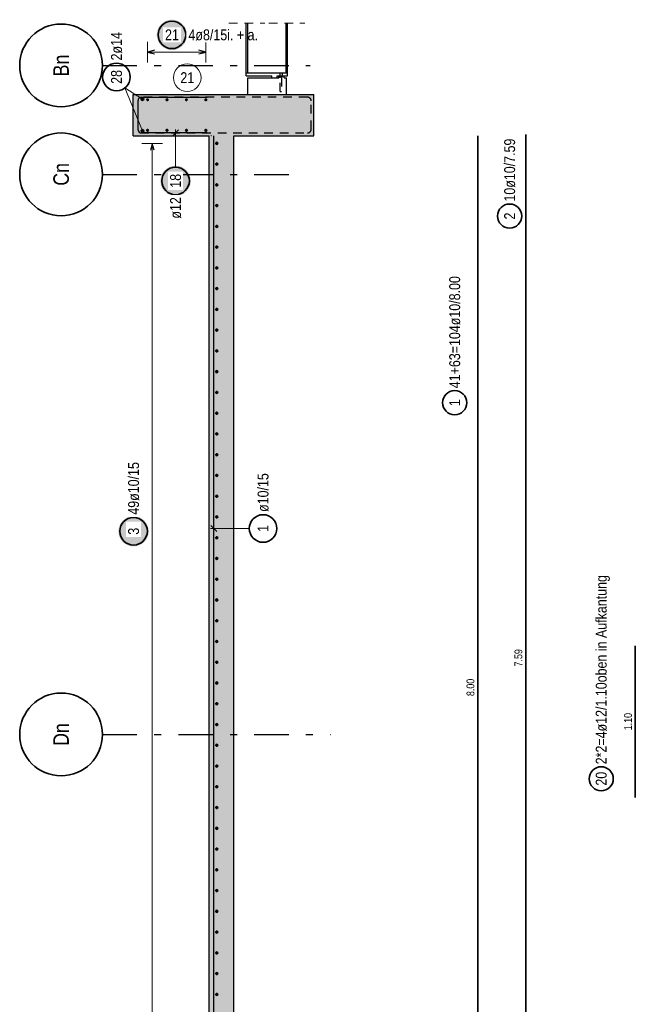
# Model space of a CAD drawing. Header units: millimetres. Extents: x -50 to 89, y -23 to 66.
# Tile 53 of 60: x 51.45 to 60.37, y 24.19 to 38.47. Entities that reach past the tile are written whole.
import ezdxf
from ezdxf.enums import TextEntityAlignment as Align

# ---------------------------------------------------------------- set-up
doc = ezdxf.new("R2010")
doc.units = ezdxf.units.MM
doc.linetypes.add('DASHDOTX2', pattern=[2, 1, -0.5, 0, -0.5])
doc.linetypes.add('HIDDEN', pattern=[0.375, 0.25, -0.125])
for name, color, linetype, lineweight in [('Achsen', 7, 'Continuous', 20), ('Bewehrung obere', 7, 'Continuous', 20), ('Geschnittene Kanten', 7, 'Continuous', 20), ('Schraffuren', 7, 'Continuous', 20)]:
    doc.layers.add(name, color=color, linetype=linetype, lineweight=lineweight)
doc.styles.add('Arial Narrow', font='ARIALN.TTF')

msp = doc.modelspace()

# ---------------------------------------------------------------- hatches: boundary and pattern name
at = {"layer": 'Bewehrung obere', "lineweight": 25, "true_color": 0xffffff}
for points in [[(53.92971, 36.132731), (53.929576, 36.140409), (53.929174, 36.148078), (53.928504, 36.155728), (53.927569, 36.163349), (53.926367, 36.170934), (53.924902, 36.178472), (53.923175, 36.185954), (53.921187, 36.193371), (53.918942, 36.200715), (53.916442, 36.207976), (53.91369, 36.215145), (53.91069, 36.222213), (53.907444, 36.229173), (53.903958, 36.236015), (53.900235, 36.242731), (53.89628, 36.249313), (53.892098, 36.255754), (53.887693, 36.262044), (53.883072, 36.268177), (53.878239, 36.274145), (53.873201, 36.27994), (53.867964, 36.285556), (53.862534, 36.290986), (53.856918, 36.296223), (53.851123, 36.301261), (53.845155, 36.306094), (53.839022, 36.310715), (53.832732, 36.31512), (53.826292, 36.319302), (53.81971, 36.323257), (53.812993, 36.32698), (53.806151, 36.330466), (53.799192, 36.333711), (53.792123, 36.336712), (53.784954, 36.339464), (53.777693, 36.341964), (53.77035, 36.344209), (53.762932, 36.346196), (53.75545, 36.347924), (53.747912, 36.349389), (53.740328, 36.35059), (53.732706, 36.351526), (53.725056, 36.352195), (53.717387, 36.352597), (53.70971, 36.352731), (53.702032, 36.352597), (53.694363, 36.352195), (53.686713, 36.351526), (53.679091, 36.35059), (53.671507, 36.349389), (53.663969, 36.347924), (53.656487, 36.346196), (53.649069, 36.344209), (53.641726, 36.341964), (53.634465, 36.339464), (53.627296, 36.336712), (53.620227, 36.333711), (53.613268, 36.330466), (53.606426, 36.32698), (53.59971, 36.323257), (53.593127, 36.319302), (53.586687, 36.31512), (53.580397, 36.310715), (53.574264, 36.306094), (53.568296, 36.301261), (53.562501, 36.296223), (53.556885, 36.290986), (53.551455, 36.285556), (53.546218, 36.27994), (53.54118, 36.274145), (53.536347, 36.268177), (53.531726, 36.262044), (53.527321, 36.255754), (53.523139, 36.249313), (53.519184, 36.242731), (53.515461, 36.236015), (53.511975, 36.229173), (53.50873, 36.222213), (53.505729, 36.215145), (53.502977, 36.207976), (53.500477, 36.200715), (53.498232, 36.193371), (53.496244, 36.185954), (53.494517, 36.178472), (53.493052, 36.170934), (53.491851, 36.163349), (53.490915, 36.155728), (53.490245, 36.148078), (53.489844, 36.140409), (53.48971, 36.132731), (53.489844, 36.125053), (53.490245, 36.117385), (53.490915, 36.109735), (53.491851, 36.102113), (53.493052, 36.094529), (53.494517, 36.086991), (53.496244, 36.079508), (53.498232, 36.072091), (53.500477, 36.064748), (53.502977, 36.057487), (53.505729, 36.050318), (53.50873, 36.043249), (53.511975, 36.03629), (53.515461, 36.029447), (53.519184, 36.022731), (53.523139, 36.016149), (53.527321, 36.009709), (53.531726, 36.003418), (53.536347, 35.997286), (53.54118, 35.991318), (53.546218, 35.985523), (53.551455, 35.979906), (53.556885, 35.974476), (53.562501, 35.969239), (53.568296, 35.964201), (53.574264, 35.959369), (53.580397, 35.954748), (53.586687, 35.950343), (53.593127, 35.946161), (53.59971, 35.942206), (53.606426, 35.938483), (53.613268, 35.934997), (53.620227, 35.931751), (53.627296, 35.928751), (53.634465, 35.925999), (53.641726, 35.923499), (53.649069, 35.921254), (53.656487, 35.919266), (53.663969, 35.917539), (53.671507, 35.916074), (53.679091, 35.914872), (53.686713, 35.913936), (53.694363, 35.913267), (53.702032, 35.912865), (53.70971, 35.912731), (53.717387, 35.912865), (53.725056, 35.913267), (53.732706, 35.913936), (53.740328, 35.914872), (53.747912, 35.916074), (53.75545, 35.917539), (53.762932, 35.919266), (53.77035, 35.921254), (53.777693, 35.923499), (53.784954, 35.925999), (53.792123, 35.928751), (53.799192, 35.931751), (53.806151, 35.934997), (53.812993, 35.938483), (53.81971, 35.942206), (53.826292, 35.946161), (53.832732, 35.950343), (53.839022, 35.954748), (53.845155, 35.959369), (53.851123, 35.964201), (53.856918, 35.969239), (53.862534, 35.974476), (53.867964, 35.979906), (53.873201, 35.985523), (53.878239, 35.991318), (53.883072, 35.997286), (53.887693, 36.003418), (53.892098, 36.009709), (53.89628, 36.016149), (53.900235, 36.022731), (53.903958, 36.029447), (53.907444, 36.03629), (53.91069, 36.043249), (53.91369, 36.050318), (53.916442, 36.057487), (53.918942, 36.064748), (53.921187, 36.072091), (53.923175, 36.079508), (53.924902, 36.086991), (53.926367, 36.094529), (53.927569, 36.102113), (53.928504, 36.109735), (53.929174, 36.117385)], [(53.320856, 31.052773), (53.320722, 31.060451), (53.32032, 31.068119), (53.319651, 31.075769), (53.318715, 31.083391), (53.317514, 31.090975), (53.316048, 31.098513), (53.314321, 31.105996), (53.312333, 31.113413), (53.310088, 31.120757), (53.307588, 31.128017), (53.304836, 31.135186), (53.301836, 31.142255), (53.298591, 31.149214), (53.295104, 31.156057), (53.291382, 31.162773), (53.287427, 31.169355), (53.283244, 31.175795), (53.27884, 31.182086), (53.274218, 31.188218), (53.269386, 31.194186), (53.264348, 31.199982), (53.259111, 31.205598), (53.253681, 31.211028), (53.248065, 31.216265), (53.242269, 31.221303), (53.236301, 31.226135), (53.230169, 31.230757), (53.223878, 31.235161), (53.217438, 31.239343), (53.210856, 31.243298), (53.20414, 31.247021), (53.197298, 31.250507), (53.190338, 31.253753), (53.183269, 31.256753), (53.1761, 31.259505), (53.16884, 31.262005), (53.161496, 31.26425), (53.154079, 31.266238), (53.146596, 31.267965), (53.139059, 31.26943), (53.131474, 31.270632), (53.123852, 31.271568), (53.116202, 31.272237), (53.108534, 31.272639), (53.100856, 31.272773), (53.093178, 31.272639), (53.085509, 31.272237), (53.07786, 31.271568), (53.070238, 31.270632), (53.062653, 31.26943), (53.055115, 31.267965), (53.047633, 31.266238), (53.040216, 31.26425), (53.032872, 31.262005), (53.025611, 31.259505), (53.018442, 31.256753), (53.011374, 31.253753), (53.004414, 31.250507), (52.997572, 31.247021), (52.990856, 31.243298), (52.984274, 31.239343), (52.977833, 31.235161), (52.971543, 31.230757), (52.96541, 31.226135), (52.959443, 31.221303), (52.953647, 31.216265), (52.948031, 31.211028), (52.942601, 31.205598), (52.937364, 31.199982), (52.932326, 31.194186), (52.927494, 31.188218), (52.922872, 31.182086), (52.918468, 31.175795), (52.914285, 31.169355), (52.91033, 31.162773), (52.906607, 31.156057), (52.903121, 31.149214), (52.899876, 31.142255), (52.896875, 31.135186), (52.894124, 31.128017), (52.891623, 31.120757), (52.889378, 31.113413), (52.887391, 31.105996), (52.885663, 31.098513), (52.884198, 31.090975), (52.882997, 31.083391), (52.882061, 31.075769), (52.881392, 31.068119), (52.88099, 31.060451), (52.880856, 31.052773), (52.88099, 31.045095), (52.881392, 31.037426), (52.882061, 31.029777), (52.882997, 31.022155), (52.884198, 31.01457), (52.885663, 31.007032), (52.887391, 30.99955), (52.889378, 30.992133), (52.891623, 30.984789), (52.894124, 30.977528), (52.896875, 30.970359), (52.899876, 30.963291), (52.903121, 30.956331), (52.906607, 30.949489), (52.91033, 30.942773), (52.914285, 30.936191), (52.918468, 30.92975), (52.922872, 30.92346), (52.927494, 30.917327), (52.932326, 30.91136), (52.937364, 30.905564), (52.942601, 30.899948), (52.948031, 30.894518), (52.953647, 30.889281), (52.959443, 30.884243), (52.96541, 30.87941), (52.971543, 30.874789), (52.977833, 30.870385), (52.984274, 30.866202), (52.990856, 30.862247), (52.997572, 30.858524), (53.004414, 30.855038), (53.011374, 30.851793), (53.018442, 30.848792), (53.025611, 30.84604), (53.032872, 30.84354), (53.040216, 30.841295), (53.047633, 30.839308), (53.055115, 30.83758), (53.062653, 30.836115), (53.070238, 30.834914), (53.07786, 30.833978), (53.085509, 30.833309), (53.093178, 30.832907), (53.100856, 30.832773), (53.108534, 30.832907), (53.116202, 30.833309), (53.123852, 30.833978), (53.131474, 30.834914), (53.139059, 30.836115), (53.146596, 30.83758), (53.154079, 30.839308), (53.161496, 30.841295), (53.16884, 30.84354), (53.1761, 30.84604), (53.183269, 30.848792), (53.190338, 30.851793), (53.197298, 30.855038), (53.20414, 30.858524), (53.210856, 30.862247), (53.217438, 30.866202), (53.223878, 30.870385), (53.230169, 30.874789), (53.236301, 30.87941), (53.242269, 30.884243), (53.248065, 30.889281), (53.253681, 30.894518), (53.259111, 30.899948), (53.264348, 30.905564), (53.269386, 30.91136), (53.274218, 30.917327), (53.27884, 30.92346), (53.283244, 30.92975), (53.287427, 30.936191), (53.291382, 30.942773), (53.295104, 30.949489), (53.298591, 30.956331), (53.301836, 30.963291), (53.304836, 30.970359), (53.307588, 30.977528), (53.310088, 30.984789), (53.312333, 30.992133), (53.314321, 30.99955), (53.316048, 31.007032), (53.317514, 31.01457), (53.318715, 31.022155), (53.319651, 31.029777), (53.32032, 31.037426)]]:
    msp.add_hatch(color=7, dxfattribs=at).paths.add_polyline_path(points)
at = {"layer": 'Geschnittene Kanten', "lineweight": 25, "true_color": 0xffffff}
msp.add_hatch(color=7, dxfattribs=at).paths.add_polyline_path([(53.876633, 38.25), (53.876499, 38.257678), (53.876097, 38.265346), (53.875428, 38.272996), (53.874492, 38.280618), (53.873291, 38.288203), (53.871826, 38.295741), (53.870098, 38.303223), (53.868111, 38.31064), (53.865866, 38.317984), (53.863366, 38.325244), (53.860614, 38.332413), (53.857613, 38.339482), (53.854368, 38.346442), (53.850882, 38.353284), (53.847159, 38.36), (53.843204, 38.366582), (53.839021, 38.373022), (53.834617, 38.379313), (53.829996, 38.385446), (53.825163, 38.391413), (53.820125, 38.397209), (53.814888, 38.402825), (53.809458, 38.408255), (53.803842, 38.413492), (53.798046, 38.41853), (53.792079, 38.423362), (53.785946, 38.427984), (53.779656, 38.432388), (53.773215, 38.436571), (53.766633, 38.440526), (53.759917, 38.444248), (53.753075, 38.447735), (53.746115, 38.45098), (53.739047, 38.45398), (53.731878, 38.456732), (53.724617, 38.459232), (53.717273, 38.461478), (53.709856, 38.463465), (53.702374, 38.465192), (53.694836, 38.466658), (53.687251, 38.467859), (53.679629, 38.468795), (53.67198, 38.469464), (53.664311, 38.469866), (53.656633, 38.47), (53.648955, 38.469866), (53.641287, 38.469464), (53.633637, 38.468795), (53.626015, 38.467859), (53.618431, 38.466658), (53.610893, 38.465192), (53.60341, 38.463465), (53.595993, 38.461478), (53.588649, 38.459232), (53.581389, 38.456732), (53.57422, 38.45398), (53.567151, 38.45098), (53.560192, 38.447735), (53.553349, 38.444248), (53.546633, 38.440526), (53.540051, 38.436571), (53.533611, 38.432388), (53.52732, 38.427984), (53.521188, 38.423362), (53.51522, 38.41853), (53.509424, 38.413492), (53.503808, 38.408255), (53.498378, 38.402825), (53.493141, 38.397209), (53.488103, 38.391413), (53.483271, 38.385446), (53.478649, 38.379313), (53.474245, 38.373022), (53.470063, 38.366582), (53.466108, 38.36), (53.462385, 38.353284), (53.458898, 38.346442), (53.455653, 38.339482), (53.452653, 38.332413), (53.449901, 38.325244), (53.447401, 38.317984), (53.445156, 38.31064), (53.443168, 38.303223), (53.441441, 38.295741), (53.439975, 38.288203), (53.438774, 38.280618), (53.437838, 38.272996), (53.437169, 38.265346), (53.436767, 38.257678), (53.436633, 38.25), (53.436767, 38.242322), (53.437169, 38.234654), (53.437838, 38.227004), (53.438774, 38.219382), (53.439975, 38.211797), (53.441441, 38.204259), (53.443168, 38.196777), (53.445156, 38.18936), (53.447401, 38.182016), (53.449901, 38.174756), (53.452653, 38.167587), (53.455653, 38.160518), (53.458898, 38.153558), (53.462385, 38.146716), (53.466108, 38.14), (53.470063, 38.133418), (53.474245, 38.126978), (53.478649, 38.120687), (53.483271, 38.114554), (53.488103, 38.108587), (53.493141, 38.102791), (53.498378, 38.097175), (53.503808, 38.091745), (53.509424, 38.086508), (53.51522, 38.08147), (53.521188, 38.076638), (53.52732, 38.072016), (53.533611, 38.067612), (53.540051, 38.063429), (53.546633, 38.059474), (53.553349, 38.055752), (53.560192, 38.052265), (53.567151, 38.04902), (53.57422, 38.04602), (53.581389, 38.043268), (53.588649, 38.040768), (53.595993, 38.038522), (53.60341, 38.036535), (53.610893, 38.034808), (53.618431, 38.033342), (53.626015, 38.032141), (53.633637, 38.031205), (53.641287, 38.030536), (53.648955, 38.030134), (53.656633, 38.03), (53.664311, 38.030134), (53.67198, 38.030536), (53.679629, 38.031205), (53.687251, 38.032141), (53.694836, 38.033342), (53.702374, 38.034808), (53.709856, 38.036535), (53.717273, 38.038522), (53.724617, 38.040768), (53.731878, 38.043268), (53.739047, 38.04602), (53.746115, 38.04902), (53.753075, 38.052265), (53.759917, 38.055752), (53.766633, 38.059474), (53.773215, 38.063429), (53.779656, 38.067612), (53.785946, 38.072016), (53.792079, 38.076638), (53.798046, 38.08147), (53.803842, 38.086508), (53.809458, 38.091745), (53.814888, 38.097175), (53.820125, 38.102791), (53.825163, 38.108587), (53.829996, 38.114554), (53.834617, 38.120687), (53.839021, 38.126978), (53.843204, 38.133418), (53.847159, 38.14), (53.850882, 38.146716), (53.854368, 38.153558), (53.857613, 38.160518), (53.860614, 38.167587), (53.863366, 38.174756), (53.865866, 38.182016), (53.868111, 38.18936), (53.870098, 38.196777), (53.871826, 38.204259), (53.873291, 38.211797), (53.874492, 38.219382), (53.875428, 38.227004), (53.876097, 38.234654)])
at = {"layer": 'Schraffuren', "lineweight": 13, "true_color": 0xd7ffd7}
for points in [[(53.096208, 36.787231), (54.196208, 36.787231), (54.196208, 37.387231), (53.096208, 37.387231)], [(54.696208, 12.891704), (54.696208, 22.121704), (54.556208, 22.121704), (54.556208, 37.387231), (54.196208, 37.387231), (54.196208, 12.891704)], [(54.556208, 36.787224), (55.716208, 36.787224), (55.716208, 37.387224), (54.556208, 37.387231)]]:
    msp.add_hatch(color=254, dxfattribs=at).paths.add_polyline_path(points)

# ---------------------------------------------------------------- linework, layer by layer
at = {"color": 5, "linetype": 'HIDDEN', "lineweight": 18, "ltscale": 0.5}
for p, q in [((54.484208, 38.420088), (55.005608, 38.420088)), ((55.062808, 38.420088), (55.584208, 38.420088))]:
    msp.add_line(p, q, dxfattribs=at)
at = {"color": 3, "linetype": 'Continuous', "lineweight": 25}
for p, q in [((55.312808, 37.697231), (55.312808, 38.420088)), ((55.334208, 37.697231), (55.334208, 38.420088)), ((54.734208, 37.657231), (54.734208, 37.697231)), ((54.734208, 37.697231), (55.334208, 37.697231)), ((55.334208, 37.657231), (55.334208, 37.697231)), ((54.734208, 37.657231), (55.104208, 37.657231)), ((54.756208, 37.387224), (54.756208, 37.627224)), ((54.756208, 37.627224), (55.104208, 37.627224)), ((55.104208, 37.627224), (55.104208, 37.657224)), ((55.104208, 37.627224), (55.184208, 37.627224)), ((55.184208, 37.657231), (55.334208, 37.657231)), ((55.184208, 37.627224), (55.184208, 37.657224)), ((55.184208, 37.627224), (55.206208, 37.627224)), ((55.206208, 37.627224), (55.206208, 37.657224)), ((55.286208, 37.627224), (55.286208, 37.657224)), ((55.286208, 37.627224), (55.316208, 37.627224)), ((55.316208, 37.387224), (55.316208, 37.627224))]:
    msp.add_line(p, q, dxfattribs=at)
at = {"color": 3, "linetype": 'HIDDEN', "lineweight": 25, "ltscale": 0.5}
for p, q in [((55.224176, 37.657224), (55.224176, 37.697231)), ((55.258637, 37.657224), (55.258637, 37.697231)), ((55.224176, 37.647231), (55.224176, 37.657224)), ((55.224176, 37.647231), (55.225093, 37.647231)), ((55.225093, 37.647231), (55.230284, 37.647231)), ((55.225517, 37.627224), (55.225517, 37.647231)), ((55.225519, 37.427233), (55.225517, 37.627224)), ((55.230284, 37.647231), (55.236407, 37.647231)), ((55.236407, 37.647231), (55.246407, 37.647231)), ((55.246407, 37.647231), (55.25253, 37.647231)), ((55.247298, 37.647231), (55.247298, 37.627224)), ((55.247298, 37.627224), (55.247301, 37.427233)), ((55.25253, 37.647231), (55.25772, 37.647231)), ((55.25772, 37.647231), (55.258637, 37.647231)), ((55.258637, 37.647231), (55.258637, 37.657224)), ((55.225519, 37.427233), (55.225814, 37.427233)), ((55.225814, 37.427233), (55.230684, 37.427233)), ((55.230684, 37.427233), (55.236425, 37.427233)), ((55.236425, 37.427233), (55.242164, 37.427233)), ((55.242164, 37.427233), (55.247027, 37.427233)), ((55.247027, 37.427233), (55.247301, 37.427233))]:
    msp.add_line(p, q, dxfattribs=at)
at = {"color": 10, "linetype": 'HIDDEN', "ltscale": 0.5}
for p, q in [((55.620209, 37.347224), (53.196208, 37.34723)), ((55.676208, 36.883231), (55.676208, 37.291224)), ((53.196208, 36.827231), (55.620208, 36.827231))]:
    msp.add_line(p, q, dxfattribs=at)
at = {"color": 9, "linetype": 'Continuous', "lineweight": 0}
for centre in [(53.539381, 37.387231), (54.226208, 36.787231)]:
    msp.add_circle(centre, 0.00222, dxfattribs=at)
at = {"color": 10, "linetype": 'HIDDEN', "ltscale": 0.5}
for centre, start, end in [((55.620208, 37.291224), 0, 89.9998532), ((55.620208, 36.883231), 270, 0)]:
    msp.add_arc(centre, 0.056, start, end, dxfattribs=at)
at = {"layer": 'Achsen', "color": 3, "linetype": 'DASHDOTX2', "lineweight": 25, "ltscale": 0.5}
for p, q in [((52.650415, 37.807224), (55.66128, 37.807224)), ((52.650415, 36.227224), (55.582807, 36.227224)), ((52.650415, 28.107224), (55.955553, 28.107224))]:
    msp.add_line(p, q, dxfattribs=at)
at = {"layer": 'Achsen', "color": 2, "linetype": 'Continuous', "lineweight": 35, "ltscale": 0.5}
msp.add_line((60.374092, 29.391278), (60.374092, 27.191278), dxfattribs=at)
at = {"layer": 'Achsen', "color": 2, "linetype": 'Continuous', "lineweight": 35}
for centre in [(52.050415, 37.807224), (52.050415, 36.227224), (52.050415, 28.107224)]:
    msp.add_circle(centre, 0.6, dxfattribs=at)
at = {"layer": 'Achsen', "color": 2, "linetype": 'Continuous', "lineweight": 35, "ltscale": 0.5}
msp.add_circle((59.879938, 27.463941), 0.175, dxfattribs=at)
at = {"layer": 'Bewehrung obere', "color": 5, "linetype": 'Continuous', "lineweight": 18, "ltscale": 0.5}
for p, q in [((53.229381, 36.857747), (52.975204, 37.480426)), ((53.229381, 37.317747), (52.975204, 37.480426)), ((53.522417, 36.677231), (53.222417, 36.677231)), ((53.372417, 36.677231), (53.372417, 22.231721)), ((54.778225, 31.09302), (54.216208, 31.09302))]:
    msp.add_line(p, q, dxfattribs=at)
at = {"layer": 'Bewehrung obere', "color": 3, "linetype": 'Continuous', "lineweight": 25, "ltscale": 0.5}
for p, q in [((53.166208, 36.875231), (53.166208, 37.29923)), ((53.214209, 37.34723), (54.166208, 37.347226)), ((53.753904, 36.871425), (53.665515, 36.783036)), ((54.166208, 36.827231), (53.214208, 36.827231)), ((54.266208, 20.787231), (54.266208, 36.787231)), ((53.372417, 36.677231), (53.345622, 36.577231)), ((53.399212, 36.577231), (53.372417, 36.677231)), ((54.222014, 31.137214), (54.310403, 31.048826))]:
    msp.add_line(p, q, dxfattribs=at)
at = {"layer": 'Bewehrung obere', "color": 2, "linetype": 'Continuous', "lineweight": 35, "ltscale": 0.5}
for p, q in [((58.090626, 20.787224), (58.090626, 36.787224)), ((58.785379, 36.806558), (58.785379, 21.626558))]:
    msp.add_line(p, q, dxfattribs=at)
for centre, radius in [((52.853112, 37.638835), 0.2), ((53.70971, 36.132731), 0.2), ((58.552294, 35.622745), 0.175), ((57.756035, 32.916575), 0.175), ((54.978225, 31.09302), 0.2), ((53.100856, 31.052773), 0.2)]:
    msp.add_circle(centre, radius, dxfattribs=at)
at = {"layer": 'Bewehrung obere', "color": 4, "linetype": 'Continuous', "lineweight": 50, "ltscale": 0.5}
for centre, radius in [((53.229381, 37.317747), 0.014), ((53.229381, 37.317747), 0.014), ((53.229381, 37.317747), 0.0126), ((53.229381, 37.317747), 0.0098), ((53.229381, 37.317747), 0.007), ((53.229381, 37.317747), 0.0042), ((53.229381, 37.317747), 0.0014), ((53.229381, 36.857747), 0.014), ((53.229381, 36.857747), 0.014), ((53.229381, 36.857747), 0.0126), ((53.229381, 36.857747), 0.0098), ((53.229381, 36.857747), 0.007), ((53.229381, 36.857747), 0.0042), ((53.229381, 36.857747), 0.0014), ((54.306208, 36.677231), 0.01), ((54.306208, 36.677231), 0.01), ((54.306208, 36.677231), 0.009), ((54.306208, 36.677231), 0.007), ((54.306208, 36.677231), 0.005), ((54.306208, 36.677231), 0.003), ((54.306208, 36.677231), 0.001), ((54.306208, 36.376282), 0.01), ((54.306208, 36.376282), 0.01), ((54.306208, 36.376282), 0.009), ((54.306208, 36.376282), 0.007), ((54.306208, 36.376282), 0.005), ((54.306208, 36.376282), 0.003), ((54.306208, 36.376282), 0.001), ((54.306208, 36.075334), 0.01), ((54.306208, 36.075334), 0.01), ((54.306208, 36.075334), 0.009), ((54.306208, 36.075334), 0.007), ((54.306208, 36.075334), 0.005), ((54.306208, 36.075334), 0.003), ((54.306208, 36.075334), 0.001), ((54.306208, 35.774386), 0.01), ((54.306208, 35.774386), 0.01), ((54.306208, 35.774386), 0.009), ((54.306208, 35.774386), 0.007), ((54.306208, 35.774386), 0.005), ((54.306208, 35.774386), 0.003), ((54.306208, 35.774386), 0.001), ((54.306208, 35.473438), 0.01), ((54.306208, 35.473438), 0.01), ((54.306208, 35.473438), 0.009), ((54.306208, 35.473438), 0.007), ((54.306208, 35.473438), 0.005), ((54.306208, 35.473438), 0.003), ((54.306208, 35.473438), 0.001), ((54.306208, 35.17249), 0.01), ((54.306208, 35.17249), 0.01), ((54.306208, 35.17249), 0.009), ((54.306208, 35.17249), 0.007), ((54.306208, 35.17249), 0.005), ((54.306208, 35.17249), 0.003), ((54.306208, 35.17249), 0.001), ((54.306208, 34.871542), 0.01), ((54.306208, 34.871542), 0.01), ((54.306208, 34.871542), 0.009), ((54.306208, 34.871542), 0.007), ((54.306208, 34.871542), 0.005), ((54.306208, 34.871542), 0.003), ((54.306208, 34.871542), 0.001), ((54.306208, 34.570594), 0.01), ((54.306208, 34.570594), 0.01), ((54.306208, 34.570594), 0.009), ((54.306208, 34.570594), 0.007), ((54.306208, 34.570594), 0.005), ((54.306208, 34.570594), 0.003), ((54.306208, 34.570594), 0.001), ((54.306208, 34.269646), 0.01), ((54.306208, 34.269646), 0.01), ((54.306208, 34.269646), 0.009), ((54.306208, 34.269646), 0.007), ((54.306208, 34.269646), 0.005), ((54.306208, 34.269646), 0.003), ((54.306208, 34.269646), 0.001), ((54.306208, 33.968697), 0.01), ((54.306208, 33.968697), 0.01), ((54.306208, 33.968697), 0.009), ((54.306208, 33.968697), 0.007), ((54.306208, 33.968697), 0.005), ((54.306208, 33.968697), 0.003), ((54.306208, 33.968697), 0.001), ((54.306208, 33.667749), 0.01), ((54.306208, 33.667749), 0.01), ((54.306208, 33.667749), 0.009), ((54.306208, 33.667749), 0.007), ((54.306208, 33.667749), 0.005), ((54.306208, 33.667749), 0.003), ((54.306208, 33.667749), 0.001), ((54.306208, 33.366801), 0.01), ((54.306208, 33.366801), 0.01), ((54.306208, 33.366801), 0.009), ((54.306208, 33.366801), 0.007), ((54.306208, 33.366801), 0.005), ((54.306208, 33.366801), 0.003), ((54.306208, 33.366801), 0.001), ((54.306208, 33.065853), 0.01), ((54.306208, 33.065853), 0.01), ((54.306208, 33.065853), 0.009), ((54.306208, 33.065853), 0.007), ((54.306208, 33.065853), 0.005), ((54.306208, 33.065853), 0.003), ((54.306208, 33.065853), 0.001), ((54.306208, 32.764905), 0.01), ((54.306208, 32.764905), 0.01), ((54.306208, 32.764905), 0.009), ((54.306208, 32.764905), 0.007), ((54.306208, 32.764905), 0.005), ((54.306208, 32.764905), 0.003), ((54.306208, 32.764905), 0.001), ((54.306208, 32.463957), 0.01), ((54.306208, 32.463957), 0.01), ((54.306208, 32.463957), 0.009), ((54.306208, 32.463957), 0.007), ((54.306208, 32.463957), 0.005), ((54.306208, 32.463957), 0.003), ((54.306208, 32.463957), 0.001), ((54.306208, 32.163009), 0.01), ((54.306208, 32.163009), 0.01), ((54.306208, 32.163009), 0.009), ((54.306208, 32.163009), 0.007), ((54.306208, 32.163009), 0.005), ((54.306208, 32.163009), 0.003), ((54.306208, 32.163009), 0.001), ((54.306208, 31.862061), 0.01), ((54.306208, 31.862061), 0.01), ((54.306208, 31.862061), 0.009), ((54.306208, 31.862061), 0.007), ((54.306208, 31.862061), 0.005), ((54.306208, 31.862061), 0.003), ((54.306208, 31.862061), 0.001), ((54.306208, 31.561112), 0.01), ((54.306208, 31.561112), 0.01), ((54.306208, 31.561112), 0.009), ((54.306208, 31.561112), 0.007), ((54.306208, 31.561112), 0.005), ((54.306208, 31.561112), 0.003), ((54.306208, 31.561112), 0.001), ((54.306208, 31.260164), 0.01), ((54.306208, 31.260164), 0.01), ((54.306208, 31.260164), 0.009), ((54.306208, 31.260164), 0.007), ((54.306208, 31.260164), 0.005), ((54.306208, 31.260164), 0.003), ((54.306208, 31.260164), 0.001), ((54.306208, 30.959216), 0.01), ((54.306208, 30.959216), 0.01), ((54.306208, 30.959216), 0.009), ((54.306208, 30.959216), 0.007), ((54.306208, 30.959216), 0.005), ((54.306208, 30.959216), 0.003), ((54.306208, 30.959216), 0.001), ((54.306208, 30.658268), 0.01), ((54.306208, 30.658268), 0.01), ((54.306208, 30.658268), 0.009), ((54.306208, 30.658268), 0.007), ((54.306208, 30.658268), 0.005), ((54.306208, 30.658268), 0.003), ((54.306208, 30.658268), 0.001), ((54.306208, 30.35732), 0.01), ((54.306208, 30.35732), 0.01), ((54.306208, 30.35732), 0.009), ((54.306208, 30.35732), 0.007), ((54.306208, 30.35732), 0.005), ((54.306208, 30.35732), 0.003), ((54.306208, 30.35732), 0.001), ((54.306208, 30.056372), 0.01), ((54.306208, 30.056372), 0.01), ((54.306208, 30.056372), 0.009), ((54.306208, 30.056372), 0.007), ((54.306208, 30.056372), 0.005), ((54.306208, 30.056372), 0.003), ((54.306208, 30.056372), 0.001), ((54.306208, 29.755424), 0.01), ((54.306208, 29.755424), 0.01), ((54.306208, 29.755424), 0.009), ((54.306208, 29.755424), 0.007), ((54.306208, 29.755424), 0.005), ((54.306208, 29.755424), 0.003), ((54.306208, 29.755424), 0.001), ((54.306208, 29.454476), 0.01), ((54.306208, 29.454476), 0.01), ((54.306208, 29.454476), 0.009), ((54.306208, 29.454476), 0.007), ((54.306208, 29.454476), 0.005), ((54.306208, 29.454476), 0.003), ((54.306208, 29.454476), 0.001), ((54.306208, 29.153527), 0.01), ((54.306208, 29.153527), 0.01), ((54.306208, 29.153527), 0.009), ((54.306208, 29.153527), 0.007), ((54.306208, 29.153527), 0.005), ((54.306208, 29.153527), 0.003), ((54.306208, 29.153527), 0.001), ((54.306208, 28.852579), 0.01), ((54.306208, 28.852579), 0.01), ((54.306208, 28.852579), 0.009), ((54.306208, 28.852579), 0.007), ((54.306208, 28.852579), 0.005), ((54.306208, 28.852579), 0.003), ((54.306208, 28.852579), 0.001), ((54.306208, 28.551631), 0.01), ((54.306208, 28.551631), 0.01), ((54.306208, 28.551631), 0.009), ((54.306208, 28.551631), 0.007), ((54.306208, 28.551631), 0.005), ((54.306208, 28.551631), 0.003), ((54.306208, 28.551631), 0.001), ((54.306208, 28.250683), 0.01), ((54.306208, 28.250683), 0.01), ((54.306208, 28.250683), 0.009), ((54.306208, 28.250683), 0.007), ((54.306208, 28.250683), 0.005), ((54.306208, 28.250683), 0.003), ((54.306208, 28.250683), 0.001), ((54.306208, 27.949735), 0.01), ((54.306208, 27.949735), 0.01), ((54.306208, 27.949735), 0.009), ((54.306208, 27.949735), 0.007), ((54.306208, 27.949735), 0.005), ((54.306208, 27.949735), 0.003), ((54.306208, 27.949735), 0.001), ((54.306208, 27.648787), 0.01), ((54.306208, 27.648787), 0.01), ((54.306208, 27.648787), 0.009), ((54.306208, 27.648787), 0.007), ((54.306208, 27.648787), 0.005), ((54.306208, 27.648787), 0.003), ((54.306208, 27.648787), 0.001), ((54.306208, 27.347839), 0.01), ((54.306208, 27.347839), 0.01), ((54.306208, 27.347839), 0.009), ((54.306208, 27.347839), 0.007), ((54.306208, 27.347839), 0.005), ((54.306208, 27.347839), 0.003), ((54.306208, 27.347839), 0.001), ((54.306208, 27.046891), 0.01), ((54.306208, 27.046891), 0.01), ((54.306208, 27.046891), 0.009), ((54.306208, 27.046891), 0.007), ((54.306208, 27.046891), 0.005), ((54.306208, 27.046891), 0.003), ((54.306208, 27.046891), 0.001), ((54.306208, 26.745942), 0.01), ((54.306208, 26.745942), 0.01), ((54.306208, 26.745942), 0.009), ((54.306208, 26.745942), 0.007), ((54.306208, 26.745942), 0.005), ((54.306208, 26.745942), 0.003), ((54.306208, 26.745942), 0.001), ((54.306208, 26.444994), 0.01), ((54.306208, 26.444994), 0.01), ((54.306208, 26.444994), 0.009), ((54.306208, 26.444994), 0.007), ((54.306208, 26.444994), 0.005), ((54.306208, 26.444994), 0.003), ((54.306208, 26.444994), 0.001), ((54.306208, 26.144046), 0.01), ((54.306208, 26.144046), 0.01), ((54.306208, 26.144046), 0.009), ((54.306208, 26.144046), 0.007), ((54.306208, 26.144046), 0.005), ((54.306208, 26.144046), 0.003), ((54.306208, 26.144046), 0.001), ((54.306208, 25.843098), 0.01), ((54.306208, 25.843098), 0.01), ((54.306208, 25.843098), 0.009), ((54.306208, 25.843098), 0.007), ((54.306208, 25.843098), 0.005), ((54.306208, 25.843098), 0.003), ((54.306208, 25.843098), 0.001), ((54.306208, 25.54215), 0.01), ((54.306208, 25.54215), 0.01), ((54.306208, 25.54215), 0.009), ((54.306208, 25.54215), 0.007), ((54.306208, 25.54215), 0.005), ((54.306208, 25.54215), 0.003), ((54.306208, 25.54215), 0.001), ((54.306208, 25.241202), 0.01), ((54.306208, 25.241202), 0.01), ((54.306208, 25.241202), 0.009), ((54.306208, 25.241202), 0.007), ((54.306208, 25.241202), 0.005), ((54.306208, 25.241202), 0.003), ((54.306208, 25.241202), 0.001), ((54.306208, 24.940254), 0.01), ((54.306208, 24.940254), 0.01), ((54.306208, 24.940254), 0.009), ((54.306208, 24.940254), 0.007), ((54.306208, 24.940254), 0.005), ((54.306208, 24.940254), 0.003), ((54.306208, 24.940254), 0.001), ((54.306208, 24.639306), 0.01), ((54.306208, 24.639306), 0.01), ((54.306208, 24.639306), 0.009), ((54.306208, 24.639306), 0.007), ((54.306208, 24.639306), 0.005), ((54.306208, 24.639306), 0.003), ((54.306208, 24.639306), 0.001), ((54.306208, 24.338357), 0.01), ((54.306208, 24.338357), 0.01), ((54.306208, 24.338357), 0.009), ((54.306208, 24.338357), 0.007), ((54.306208, 24.338357), 0.005), ((54.306208, 24.338357), 0.003), ((54.306208, 24.338357), 0.001)]:
    msp.add_circle(centre, radius, dxfattribs=at)
at = {"layer": 'Bewehrung obere', "color": 3, "linetype": 'Continuous', "lineweight": 25, "ltscale": 0.5}
for centre, start, end in [((53.214208, 37.29923), 89.9997683, 180), ((53.214208, 36.875231), 180, 270)]:
    msp.add_arc(centre, 0.048, start, end, dxfattribs=at)
at = {"layer": 'Geschnittene Kanten', "color": 5, "linetype": 'Continuous', "lineweight": 18, "ltscale": 0.5}
for p, q in [((53.304208, 38.15), (53.304208, 37.85)), ((54.148208, 37.85), (54.148208, 38.15)), ((53.304208, 38), (54.148208, 38))]:
    msp.add_line(p, q, dxfattribs=at)
at = {"layer": 'Geschnittene Kanten', "color": 3, "linetype": 'Continuous', "lineweight": 25, "ltscale": 0.5}
for p, q in [((53.404208, 38.026795), (53.304208, 38)), ((53.304208, 38), (53.404208, 37.973205)), ((54.148208, 38), (54.048208, 38.026795)), ((54.048208, 37.973205), (54.148208, 38))]:
    msp.add_line(p, q, dxfattribs=at)
at = {"layer": 'Geschnittene Kanten', "color": 3, "linetype": 'Continuous', "lineweight": 25}
for p, q in [((53.096208, 36.787231), (53.096208, 37.387231)), ((53.096208, 37.387231), (54.196208, 37.387231)), ((54.196208, 37.387231), (54.556208, 37.387231)), ((54.556208, 37.387231), (55.716208, 37.387231)), ((55.716208, 36.787224), (55.716208, 37.387224)), ((53.096208, 36.787231), (54.196208, 36.787231)), ((54.196208, 13.291704), (54.196208, 36.787231)), ((54.556208, 36.787231), (55.716208, 36.787231)), ((54.556208, 22.121704), (54.556208, 36.787224))]:
    msp.add_line(p, q, dxfattribs=at)
at = {"layer": 'Geschnittene Kanten', "color": 2, "linetype": 'Continuous', "lineweight": 35, "ltscale": 0.5}
msp.add_circle((53.656633, 38.25), 0.2, dxfattribs=at)
at = {"layer": 'Geschnittene Kanten', "color": 9, "linetype": 'Continuous', "lineweight": 0, "ltscale": 0.5}
msp.add_circle((53.878586, 37.629205), 0.2, dxfattribs=at)
at = {"layer": 'Geschnittene Kanten', "color": 4, "linetype": 'Continuous', "lineweight": 50, "ltscale": 0.5}
for centre, radius in [((53.304208, 37.309231), 0.008), ((53.304208, 37.309231), 0.008), ((53.304208, 37.309231), 0.0072), ((53.304208, 37.309231), 0.0056), ((53.304208, 37.309231), 0.004), ((53.304208, 37.309231), 0.0024), ((53.304208, 37.309231), 0.0008), ((53.585541, 37.309231), 0.008), ((53.585541, 37.309231), 0.008), ((53.585541, 37.309231), 0.0072), ((53.585541, 37.309231), 0.0056), ((53.585541, 37.309231), 0.004), ((53.585541, 37.309231), 0.0024), ((53.585541, 37.309231), 0.0008), ((53.866875, 37.309231), 0.008), ((53.866875, 37.309231), 0.008), ((53.866875, 37.309231), 0.0072), ((53.866875, 37.309231), 0.0056), ((53.866875, 37.309231), 0.004), ((53.866875, 37.309231), 0.0024), ((53.866875, 37.309231), 0.0008), ((54.148208, 37.309231), 0.008), ((54.148208, 37.309231), 0.008), ((54.148208, 37.309231), 0.0072), ((54.148208, 37.309231), 0.0056), ((54.148208, 37.309231), 0.004), ((54.148208, 37.309231), 0.0024), ((54.148208, 37.309231), 0.0008), ((53.304208, 36.865231), 0.008), ((53.304208, 36.865231), 0.008), ((53.304208, 36.865231), 0.0072), ((53.304208, 36.865231), 0.0056), ((53.304208, 36.865231), 0.004), ((53.304208, 36.865231), 0.0024), ((53.304208, 36.865231), 0.0008), ((53.585541, 36.865231), 0.008), ((53.585541, 36.865231), 0.008), ((53.585541, 36.865231), 0.0072), ((53.585541, 36.865231), 0.0056), ((53.585541, 36.865231), 0.004), ((53.585541, 36.865231), 0.0024), ((53.585541, 36.865231), 0.0008), ((53.866875, 36.865231), 0.008), ((53.866875, 36.865231), 0.008), ((53.866875, 36.865231), 0.0072), ((53.866875, 36.865231), 0.0056), ((53.866875, 36.865231), 0.004), ((53.866875, 36.865231), 0.0024), ((53.866875, 36.865231), 0.0008), ((54.148208, 36.865231), 0.008), ((54.148208, 36.865231), 0.008), ((54.148208, 36.865231), 0.0072), ((54.148208, 36.865231), 0.0056), ((54.148208, 36.865231), 0.004), ((54.148208, 36.865231), 0.0024), ((54.148208, 36.865231), 0.0008)]:
    msp.add_circle(centre, radius, dxfattribs=at)

# ---------------------------------------------------------------- texts
at = {"layer": 'Achsen', "color": 4, "lineweight": 50, "style": 'Arial Narrow'}
for s, p in [('Bn', (52.050415, 37.805569)), ('Cn', (52.050415, 36.227224)), ('Dn', (52.050415, 28.105569))]:
    msp.add_text(s, height=0.225, rotation=90, dxfattribs=at).set_placement(p, align=Align.MIDDLE_CENTER)
at = {"layer": 'Achsen', "color": 2, "lineweight": 35, "char_height": 0.1575, "attachment_point": 1, "rotation": 90, "line_spacing_factor": 0.9, "style": 'Arial Narrow'}
for s, insert in [('2*2=4ø12/1.10oben in Aufkantung', (59.801188, 27.673941)), ('20', (59.801188, 27.364716))]:
    msp.add_mtext(s, dxfattribs=dict(at, insert=insert))
at = {"layer": 'Achsen', "color": 3, "lineweight": 25, "insert": (60.211592, 28.167528), "char_height": 0.1125, "attachment_point": 1, "rotation": 90, "line_spacing_factor": 0.9, "style": 'Arial Narrow'}
msp.add_mtext('1.10', dxfattribs=at)
at = {"layer": 'Bewehrung obere', "color": 2, "lineweight": 35, "char_height": 0.1575, "attachment_point": 1, "rotation": 90, "line_spacing_factor": 0.9, "style": 'Arial Narrow'}
for s, insert in [('2ø14', (52.774362, 37.878835)), ('28', (52.774362, 37.53961)), ('10ø10/7.59', (58.473544, 35.832745)), ('2', (58.473544, 35.573132)), ('41+63=104ø10/8.00', (57.677285, 33.126575)), ('1', (57.677285, 32.866962)), ('ø10/15', (54.899475, 31.33302)), ('1', (54.899475, 31.043408))]:
    msp.add_mtext(s, dxfattribs=dict(at, insert=insert))
at = {"layer": 'Bewehrung obere', "color": 3, "lineweight": 25, "char_height": 0.1125, "attachment_point": 1, "rotation": 90, "line_spacing_factor": 0.9, "style": 'Arial Narrow'}
for s, insert in [('7.59', (58.622879, 29.092808)), ('8.00', (57.928126, 28.663474))]:
    msp.add_mtext(s, dxfattribs=dict(at, insert=insert))
at = {"layer": 'Geschnittene Kanten', "color": 9, "lineweight": 0, "insert": (53.779361, 37.707955), "char_height": 0.1575, "attachment_point": 1, "line_spacing_factor": 0.9, "style": 'Arial Narrow'}
msp.add_mtext('21', dxfattribs=at)

# ---------------------------------------------------------------- next in the draw order: texts
at = {"layer": 'Bewehrung obere', "color": 2, "lineweight": 35, "char_height": 0.1575, "attachment_point": 1, "rotation": 90, "line_spacing_factor": 0.9, "style": 'Arial Narrow', "bg_fill": 3, "box_fill_scale": 1.2, "bg_fill_color": 256, "bg_fill_true_color": 13158600, "bg_fill_transparency": 0}
for s, insert in [('18', (53.63096, 36.033506)), ('ø12', (53.63096, 35.585606)), ('49ø10/15', (53.022106, 31.292773)), ('3', (53.022106, 31.00316))]:
    msp.add_mtext(s, dxfattribs=dict(at, insert=insert))
at = {"layer": 'Geschnittene Kanten', "color": 2, "lineweight": 35, "char_height": 0.1575, "attachment_point": 1, "line_spacing_factor": 0.9, "style": 'Arial Narrow', "bg_fill": 3, "box_fill_scale": 1.2, "bg_fill_color": 256, "bg_fill_true_color": 13158600, "bg_fill_transparency": 0}
for s, insert in [('21', (53.557408, 38.32875)), ('4ø8/15i. + a.', (53.896633, 38.32875))]:
    msp.add_mtext(s, dxfattribs=dict(at, insert=insert))

# ---------------------------------------------------------------- next in the draw order: linework, layer by layer
at = {"color": 3, "linetype": 'Continuous', "lineweight": 25}
for p, q in [((54.734208, 37.697231), (54.734208, 38.420088)), ((54.755608, 37.697231), (54.755608, 38.420088))]:
    msp.add_line(p, q, dxfattribs=at)
at = {"layer": 'Bewehrung obere', "color": 5, "linetype": 'Continuous', "lineweight": 18, "ltscale": 0.5}
msp.add_line((53.70971, 36.332731), (53.70971, 36.877231), dxfattribs=at)

doc.saveas('drawing.dxf')
